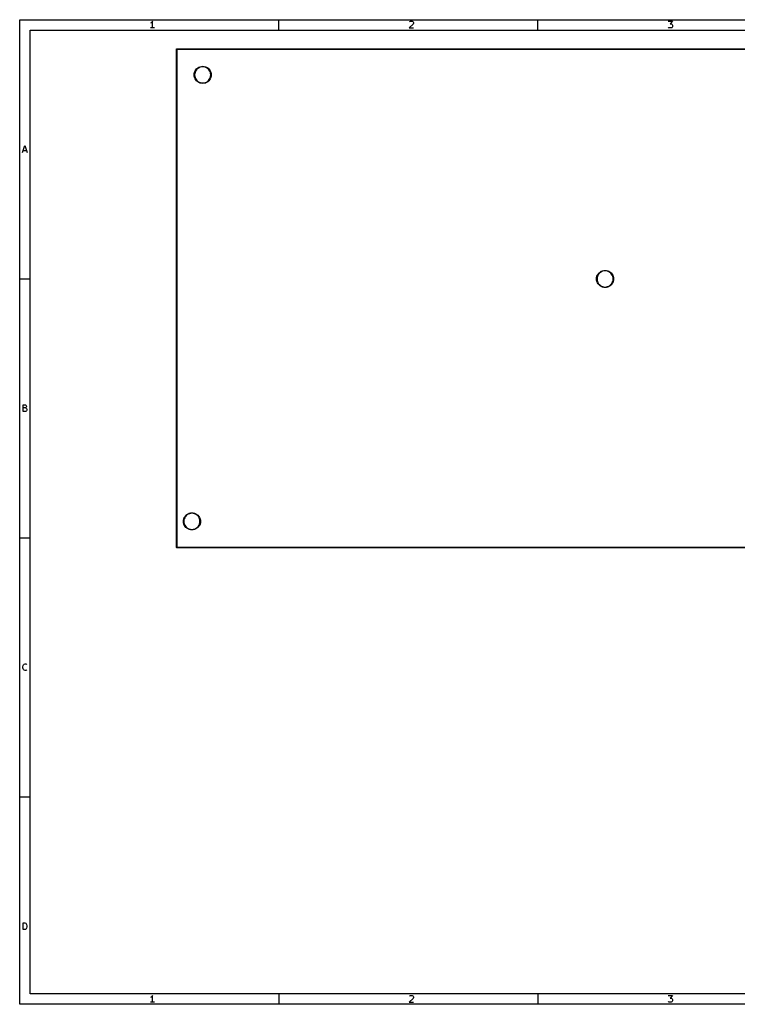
# Model space of a CAD drawing. Extents: x -30 to 247, y -88 to 102.
# Tile 1 of 2: x -30 to 108, y -88 to 102. Entities that reach past the tile are written whole.
import ezdxf

# ---------------------------------------------------------------- set-up
doc = ezdxf.new("R2010")
doc.units = 0
doc.layers.add('BLACK', color=7, linetype='CONTINUOUS')

msp = doc.modelspace()

# ---------------------------------------------------------------- linework, layer by layer
at = {"layer": 'BLACK', "linetype": 'CONTINUOUS'}
for p, q in [((-30.3, 101.84), (246.702, 101.84)), ((-30.3, -88.1672), (-30.3, 101.84)), ((-4.92857, 101.229), (-5.05238, 101.167)), ((-4.80476, 101.353), (-4.92857, 101.229)), ((-4.68095, 101.539), (-4.80476, 101.353)), ((-4.68095, 100.239), (-4.68095, 101.539)), ((19.7, 99.84), (19.7, 101.84)), ((45.6286, 100.981), (44.8857, 100.239)), ((44.9476, 101.415), (45.0095, 101.477)), ((45.0095, 101.477), (45.1333, 101.539)), ((45.1333, 101.539), (45.4429, 101.539)), ((45.4429, 101.539), (45.5667, 101.477)), ((45.5667, 101.477), (45.6286, 101.415)), ((45.6286, 101.415), (45.6905, 101.291)), ((45.6905, 101.167), (45.6286, 100.981)), ((45.6905, 101.291), (45.6905, 101.167)), ((69.7, 99.84), (69.7, 101.84)), ((94.8857, 101.539), (95.6905, 101.539)), ((95.6905, 101.539), (95.2571, 101.043)), ((95.2571, 101.043), (95.4429, 101.043)), ((95.4429, 101.043), (95.5667, 100.981)), ((95.5667, 100.981), (95.6286, 100.92)), ((95.6286, 100.92), (95.6905, 100.796)), ((95.6905, 100.796), (95.6905, 100.486)), ((-28.3, 99.84), (244.702, 99.84)), ((-28.3, -86.1672), (-28.3, 99.84)), ((-4.30952, 100.239), (-5.05238, 100.239)), ((44.8857, 100.239), (45.6905, 100.239)), ((94.9476, 100.3), (94.8857, 100.362)), ((95.0714, 100.239), (94.9476, 100.3)), ((95.4429, 100.239), (95.0714, 100.239)), ((95.5667, 100.3), (95.4429, 100.239)), ((95.6286, 100.362), (95.5667, 100.3)), ((95.6905, 100.486), (95.6286, 100.362)), ((-0.05, 96.16), (-0.03535, 96.1954)), ((-0.05, 0), (-0.05, 96.16)), ((-0.03535, 96.1954), (0, 96.21)), ((0, 96.21), (167.04, 96.21)), ((0.05, 96.11), (0.05, 0.05)), ((166.99, 96.11), (0.05, 96.11)), ((3.36987, 91.19), (3.39019, 91.4481)), ((3.39019, 91.4481), (3.45064, 91.6999)), ((3.45064, 91.6999), (3.54973, 91.9391)), ((3.48423, 91.4332), (3.46508, 91.19)), ((3.54119, 91.6705), (3.48423, 91.4332)), ((3.63456, 91.8959), (3.54119, 91.6705)), ((3.54973, 91.9391), (3.68502, 92.1599)), ((3.76204, 92.104), (3.63456, 91.8959)), ((3.68502, 92.1599), (3.85318, 92.3568)), ((3.92051, 92.2895), (3.76204, 92.104)), ((3.85318, 92.3568), (4.05008, 92.525)), ((4.10604, 92.448), (3.92051, 92.2895)), ((4.05008, 92.525), (4.27086, 92.6603)), ((4.31408, 92.5754), (4.10604, 92.448)), ((4.27086, 92.6603), (4.51008, 92.7594)), ((4.5395, 92.6688), (4.31408, 92.5754)), ((4.51008, 92.7594), (4.76186, 92.8198)), ((4.77676, 92.7258), (4.5395, 92.6688)), ((4.76186, 92.8198), (5.02, 92.8401)), ((5.02, 92.7449), (4.77676, 92.7258)), ((5.02, 92.8401), (5.27814, 92.8198)), ((5.26324, 92.7258), (5.02, 92.7449)), ((5.5005, 92.6688), (5.26324, 92.7258)), ((5.27814, 92.8198), (5.52992, 92.7594)), ((5.72592, 92.5754), (5.5005, 92.6688)), ((5.52992, 92.7594), (5.76914, 92.6603)), ((5.93396, 92.448), (5.72592, 92.5754)), ((5.76914, 92.6603), (5.98992, 92.525)), ((6.11949, 92.2895), (5.93396, 92.448)), ((5.98992, 92.525), (6.18681, 92.3568)), ((6.27795, 92.104), (6.11949, 92.2895)), ((6.18681, 92.3568), (6.35498, 92.1599)), ((6.40544, 91.8959), (6.27795, 92.104)), ((6.35498, 92.1599), (6.49027, 91.9391)), ((6.49881, 91.6705), (6.40544, 91.8959)), ((6.49027, 91.9391), (6.58936, 91.6999)), ((6.55577, 91.4332), (6.49881, 91.6705)), ((6.57492, 91.19), (6.55577, 91.4332)), ((6.58936, 91.6999), (6.64981, 91.4481)), ((6.64981, 91.4481), (6.67012, 91.19)), ((3.39019, 90.9319), (3.36987, 91.19)), ((3.45064, 90.6801), (3.39019, 90.9319)), ((3.54973, 90.4409), (3.45064, 90.6801)), ((3.46508, 91.19), (3.48423, 90.9468)), ((3.48423, 90.9468), (3.54119, 90.7095)), ((3.54119, 90.7095), (3.63456, 90.4841)), ((3.68502, 90.2201), (3.54973, 90.4409)), ((3.63456, 90.4841), (3.76204, 90.276)), ((3.85318, 90.0232), (3.68502, 90.2201)), ((3.76204, 90.276), (3.92051, 90.0905)), ((4.05008, 89.855), (3.85318, 90.0232)), ((3.92051, 90.0905), (4.10604, 89.932)), ((4.27086, 89.7197), (4.05008, 89.855)), ((4.10604, 89.932), (4.31408, 89.8046)), ((4.51008, 89.6206), (4.27086, 89.7197)), ((4.31408, 89.8046), (4.5395, 89.7112)), ((4.76186, 89.5602), (4.51008, 89.6206)), ((4.5395, 89.7112), (4.77676, 89.6542)), ((5.02, 89.5399), (4.76186, 89.5602)), ((4.77676, 89.6542), (5.02, 89.6351)), ((5.02, 89.6351), (5.26324, 89.6542)), ((5.27814, 89.5602), (5.02, 89.5399)), ((5.26324, 89.6542), (5.5005, 89.7112)), ((5.52992, 89.6206), (5.27814, 89.5602)), ((5.5005, 89.7112), (5.72592, 89.8046)), ((5.76914, 89.7197), (5.52992, 89.6206)), ((5.72592, 89.8046), (5.93396, 89.932)), ((5.98992, 89.855), (5.76914, 89.7197)), ((5.93396, 89.932), (6.11949, 90.0905)), ((6.18681, 90.0232), (5.98992, 89.855)), ((6.11949, 90.0905), (6.27795, 90.276)), ((6.35498, 90.2201), (6.18681, 90.0232)), ((6.27795, 90.276), (6.40544, 90.4841)), ((6.49027, 90.4409), (6.35498, 90.2201)), ((6.40544, 90.4841), (6.49881, 90.7095)), ((6.58936, 90.6801), (6.49027, 90.4409)), ((6.49881, 90.7095), (6.55577, 90.9468)), ((6.55577, 90.9468), (6.57492, 91.19)), ((6.64981, 90.9319), (6.58936, 90.6801)), ((6.67012, 91.19), (6.64981, 90.9319)), ((-29.7333, 76.2386), (-29.3, 77.5386)), ((-29.6095, 76.61), (-28.9905, 76.61)), ((-29.3, 77.5386), (-28.8667, 76.2386)), ((81.7102, 53.1449), (81.9309, 53.2802)), ((81.9309, 53.2802), (82.1701, 53.3792)), ((82.1995, 53.2887), (81.9741, 53.1953)), ((82.1701, 53.3792), (82.4219, 53.4397)), ((82.4368, 53.3457), (82.1995, 53.2887)), ((82.4219, 53.4397), (82.68, 53.46)), ((82.68, 53.3648), (82.4368, 53.3457)), ((82.68, 53.46), (82.9381, 53.4397)), ((82.9232, 53.3457), (82.68, 53.3648)), ((83.1605, 53.2887), (82.9232, 53.3457)), ((82.9381, 53.4397), (83.1899, 53.3792)), ((83.3859, 53.1953), (83.1605, 53.2887)), ((83.1899, 53.3792), (83.4291, 53.2802)), ((83.4291, 53.2802), (83.6498, 53.1449)), ((-30.3, 51.84), (-28.3, 51.84)), ((81.03, 51.81), (81.0503, 52.0681)), ((81.0503, 51.5519), (81.03, 51.81)), ((81.0503, 52.0681), (81.1108, 52.3199)), ((81.1108, 51.3001), (81.0503, 51.5519)), ((81.1108, 52.3199), (81.2098, 52.5591)), ((81.1443, 52.0532), (81.1252, 51.81)), ((81.1252, 51.81), (81.1443, 51.5668)), ((81.2013, 52.2905), (81.1443, 52.0532)), ((81.1443, 51.5668), (81.2013, 51.3295)), ((81.2947, 52.5159), (81.2013, 52.2905)), ((81.2013, 51.3295), (81.2947, 51.1041)), ((81.2098, 52.5591), (81.3451, 52.7798)), ((81.4221, 52.7239), (81.2947, 52.5159)), ((81.3451, 52.7798), (81.5133, 52.9767)), ((81.5806, 52.9094), (81.4221, 52.7239)), ((81.5133, 52.9767), (81.7102, 53.1449)), ((81.7661, 53.0679), (81.5806, 52.9094)), ((81.9741, 53.1953), (81.7661, 53.0679)), ((83.5939, 53.0679), (83.3859, 53.1953)), ((83.7794, 52.9094), (83.5939, 53.0679)), ((83.6498, 53.1449), (83.8467, 52.9767)), ((83.9379, 52.7239), (83.7794, 52.9094)), ((83.8467, 52.9767), (84.0149, 52.7798)), ((84.0653, 52.5159), (83.9379, 52.7239)), ((84.0149, 52.7798), (84.1502, 52.5591)), ((84.1587, 52.2905), (84.0653, 52.5159)), ((84.0653, 51.1041), (84.1587, 51.3295)), ((84.1502, 52.5591), (84.2492, 52.3199)), ((84.2157, 52.0532), (84.1587, 52.2905)), ((84.1587, 51.3295), (84.2157, 51.5668)), ((84.2348, 51.81), (84.2157, 52.0532)), ((84.2157, 51.5668), (84.2348, 51.81)), ((84.2492, 52.3199), (84.3097, 52.0681)), ((84.3097, 51.5519), (84.2492, 51.3001)), ((84.3097, 52.0681), (84.33, 51.81)), ((84.33, 51.81), (84.3097, 51.5519)), ((81.2098, 51.0609), (81.1108, 51.3001)), ((81.3451, 50.8402), (81.2098, 51.0609)), ((81.2947, 51.1041), (81.4221, 50.8961)), ((81.5133, 50.6433), (81.3451, 50.8402)), ((81.4221, 50.8961), (81.5806, 50.7106)), ((81.7102, 50.4751), (81.5133, 50.6433)), ((81.5806, 50.7106), (81.7661, 50.5521)), ((81.9309, 50.3398), (81.7102, 50.4751)), ((81.7661, 50.5521), (81.9741, 50.4247)), ((82.1701, 50.2408), (81.9309, 50.3398)), ((81.9741, 50.4247), (82.1995, 50.3313)), ((82.4219, 50.1803), (82.1701, 50.2408)), ((82.1995, 50.3313), (82.4368, 50.2743)), ((82.68, 50.16), (82.4219, 50.1803)), ((82.4368, 50.2743), (82.68, 50.2552)), ((82.68, 50.2552), (82.9232, 50.2743)), ((82.9381, 50.1803), (82.68, 50.16)), ((82.9232, 50.2743), (83.1605, 50.3313)), ((83.1899, 50.2408), (82.9381, 50.1803)), ((83.1605, 50.3313), (83.3859, 50.4247)), ((83.4291, 50.3398), (83.1899, 50.2408)), ((83.3859, 50.4247), (83.5939, 50.5521)), ((83.6498, 50.4751), (83.4291, 50.3398)), ((83.5939, 50.5521), (83.7794, 50.7106)), ((83.8467, 50.6433), (83.6498, 50.4751)), ((83.7794, 50.7106), (83.9379, 50.8961)), ((84.0149, 50.8402), (83.8467, 50.6433)), ((83.9379, 50.8961), (84.0653, 51.1041)), ((84.1502, 51.0609), (84.0149, 50.8402)), ((84.2492, 51.3001), (84.1502, 51.0609)), ((-29.6405, 26.2386), (-29.6405, 27.5386)), ((-29.6405, 27.5386), (-29.2071, 27.5386)), ((-29.2071, 26.9195), (-29.6405, 26.9195)), ((-29.2071, 27.5386), (-29.0833, 27.4767)), ((-29.0833, 26.9815), (-29.2071, 26.9195)), ((-29.2071, 26.9195), (-29.0214, 26.8576)), ((-29.0833, 27.4767), (-29.0214, 27.4148)), ((-29.0214, 27.0434), (-29.0833, 26.9815)), ((-29.0214, 27.4148), (-28.9595, 27.291)), ((-28.9595, 27.1672), (-29.0214, 27.0434)), ((-29.0214, 26.8576), (-28.9595, 26.7957)), ((-28.9595, 27.291), (-28.9595, 27.1672)), ((-28.9595, 26.7957), (-28.8976, 26.6719)), ((-28.8976, 26.6719), (-28.8976, 26.4862)), ((-29.1452, 26.2386), (-29.6405, 26.2386)), ((-29.0214, 26.3005), (-29.1452, 26.2386)), ((-28.9595, 26.3624), (-29.0214, 26.3005)), ((-28.8976, 26.4862), (-28.9595, 26.3624)), ((1.37076, 5.53992), (1.46985, 5.77914)), ((1.55468, 5.73592), (1.46131, 5.5105)), ((1.46985, 5.77914), (1.60514, 5.99992)), ((1.68217, 5.94396), (1.55468, 5.73592)), ((1.60514, 5.99992), (1.77331, 6.19681)), ((1.84063, 6.12949), (1.68217, 5.94396)), ((1.77331, 6.19681), (1.9702, 6.36498)), ((2.02617, 6.28795), (1.84063, 6.12949)), ((1.9702, 6.36498), (2.19098, 6.50027)), ((2.23421, 6.41544), (2.02617, 6.28795)), ((2.19098, 6.50027), (2.43021, 6.59936)), ((2.45963, 6.50881), (2.23421, 6.41544)), ((2.43021, 6.59936), (2.68199, 6.65981)), ((2.69688, 6.56577), (2.45963, 6.50881)), ((2.68199, 6.65981), (2.94012, 6.68012)), ((2.94012, 6.58492), (2.69688, 6.56577)), ((2.94012, 6.68012), (3.19826, 6.65981)), ((3.18337, 6.56577), (2.94012, 6.58492)), ((3.42062, 6.50881), (3.18337, 6.56577)), ((3.19826, 6.65981), (3.45004, 6.59936)), ((3.64604, 6.41544), (3.42062, 6.50881)), ((3.45004, 6.59936), (3.68926, 6.50027)), ((3.85408, 6.28795), (3.64604, 6.41544)), ((3.68926, 6.50027), (3.91004, 6.36498)), ((4.03962, 6.12949), (3.85408, 6.28795)), ((3.91004, 6.36498), (4.10694, 6.19681)), ((4.19808, 5.94396), (4.03962, 6.12949)), ((4.10694, 6.19681), (4.2751, 5.99992)), ((4.32557, 5.73592), (4.19808, 5.94396)), ((4.2751, 5.99992), (4.4104, 5.77914)), ((4.41894, 5.5105), (4.32557, 5.73592)), ((4.4104, 5.77914), (4.50949, 5.53992)), ((1.29, 5.03), (1.31031, 5.28814)), ((1.31031, 4.77186), (1.29, 5.03)), ((1.31031, 5.28814), (1.37076, 5.53992)), ((1.37076, 4.52008), (1.31031, 4.77186)), ((1.46985, 4.28086), (1.37076, 4.52008)), ((1.40435, 5.27324), (1.38521, 5.03)), ((1.38521, 5.03), (1.40435, 4.78676)), ((1.46131, 5.5105), (1.40435, 5.27324)), ((1.40435, 4.78676), (1.46131, 4.5495)), ((1.46131, 4.5495), (1.55468, 4.32408)), ((1.60514, 4.06008), (1.46985, 4.28086)), ((1.55468, 4.32408), (1.68217, 4.11604)), ((1.77331, 3.86318), (1.60514, 4.06008)), ((1.68217, 4.11604), (1.84063, 3.93051)), ((1.9702, 3.69502), (1.77331, 3.86318)), ((1.84063, 3.93051), (2.02617, 3.77204)), ((3.85408, 3.77204), (4.03962, 3.93051)), ((4.10694, 3.86318), (3.91004, 3.69502)), ((4.03962, 3.93051), (4.19808, 4.11604)), ((4.2751, 4.06008), (4.10694, 3.86318)), ((4.19808, 4.11604), (4.32557, 4.32408)), ((4.4104, 4.28086), (4.2751, 4.06008)), ((4.32557, 4.32408), (4.41894, 4.5495)), ((4.50949, 4.52008), (4.4104, 4.28086)), ((4.4759, 5.27324), (4.41894, 5.5105)), ((4.41894, 4.5495), (4.4759, 4.78676)), ((4.49504, 5.03), (4.4759, 5.27324)), ((4.4759, 4.78676), (4.49504, 5.03)), ((4.50949, 5.53992), (4.56993, 5.28814)), ((4.56993, 4.77186), (4.50949, 4.52008)), ((4.56993, 5.28814), (4.59025, 5.03)), ((4.59025, 5.03), (4.56993, 4.77186)), ((2.19098, 3.55973), (1.9702, 3.69502)), ((2.02617, 3.77204), (2.23421, 3.64456)), ((2.43021, 3.46064), (2.19098, 3.55973)), ((2.23421, 3.64456), (2.45963, 3.55118)), ((2.68199, 3.40019), (2.43021, 3.46064)), ((2.45963, 3.55118), (2.69688, 3.49423)), ((2.94012, 3.37987), (2.68199, 3.40019)), ((2.69688, 3.49423), (2.94012, 3.47508)), ((2.94012, 3.47508), (3.18337, 3.49423)), ((3.19826, 3.40019), (2.94012, 3.37987)), ((3.18337, 3.49423), (3.42062, 3.55118)), ((3.45004, 3.46064), (3.19826, 3.40019)), ((3.42062, 3.55118), (3.64604, 3.64456)), ((3.68926, 3.55973), (3.45004, 3.46064)), ((3.64604, 3.64456), (3.85408, 3.77204)), ((3.91004, 3.69502), (3.68926, 3.55973)), ((-30.3, 1.84), (-28.3, 1.84)), ((-0.03535, -0.03535), (-0.05, 0)), ((0.05, 0.05), (166.99, 0.05)), ((0, -0.05), (-0.03535, -0.03535)), ((167.04, -0.05), (0, -0.05)), ((-29.7024, -23.0185), (-29.6405, -22.7709)), ((-29.6405, -22.7709), (-29.5786, -22.6471)), ((-29.5786, -22.6471), (-29.4548, -22.5233)), ((-29.4548, -22.5233), (-29.269, -22.4614)), ((-29.269, -22.4614), (-29.1452, -22.4614)), ((-29.1452, -22.4614), (-28.9595, -22.5233)), ((-28.9595, -22.5233), (-28.8976, -22.5852)), ((-29.7024, -23.2043), (-29.7024, -23.0185)), ((-29.6405, -23.4519), (-29.7024, -23.2043)), ((-29.5786, -23.5757), (-29.6405, -23.4519)), ((-29.4548, -23.6995), (-29.5786, -23.5757)), ((-29.269, -23.7614), (-29.4548, -23.6995)), ((-29.1452, -23.7614), (-29.269, -23.7614)), ((-28.9595, -23.6995), (-29.1452, -23.7614)), ((-28.8976, -23.6376), (-28.9595, -23.6995)), ((-30.3, -48.16), (-28.3, -48.16)), ((-29.6405, -73.7614), (-29.6405, -72.4614)), ((-29.6405, -72.4614), (-29.331, -72.4614)), ((-29.331, -73.7614), (-29.6405, -73.7614)), ((-29.331, -72.4614), (-29.1452, -72.5233)), ((-29.1452, -73.6995), (-29.331, -73.7614)), ((-29.1452, -72.5233), (-29.0214, -72.6471)), ((-29.0214, -73.5757), (-29.1452, -73.6995)), ((-29.0214, -72.6471), (-28.9595, -72.7709)), ((-28.9595, -73.4519), (-29.0214, -73.5757)), ((-28.9595, -72.7709), (-28.8976, -73.0185)), ((-28.8976, -73.2043), (-28.9595, -73.4519)), ((-28.8976, -73.0185), (-28.8976, -73.2043)), ((244.702, -86.1672), (-28.3, -86.1672)), ((-4.92857, -86.7781), (-5.05238, -86.84)), ((-4.80476, -86.6543), (-4.92857, -86.7781)), ((-4.68095, -86.4686), (-4.80476, -86.6543)), ((-4.68095, -87.7686), (-4.68095, -86.4686)), ((19.7, -86.1672), (19.7, -88.1672)), ((45.6286, -87.0257), (44.8857, -87.7686)), ((44.9476, -86.5924), (45.0095, -86.5305)), ((45.0095, -86.5305), (45.1333, -86.4686)), ((45.1333, -86.4686), (45.4429, -86.4686)), ((45.4429, -86.4686), (45.5667, -86.5305)), ((45.5667, -86.5305), (45.6286, -86.5924)), ((45.6286, -86.5924), (45.6905, -86.7162)), ((45.6905, -86.84), (45.6286, -87.0257)), ((45.6905, -86.7162), (45.6905, -86.84)), ((69.7, -86.1672), (69.7, -88.1672)), ((94.8857, -86.4686), (95.6905, -86.4686)), ((95.6905, -86.4686), (95.2571, -86.9638)), ((95.2571, -86.9638), (95.4429, -86.9638)), ((95.4429, -86.9638), (95.5667, -87.0257)), ((95.5667, -87.0257), (95.6286, -87.0877)), ((95.6286, -87.0877), (95.6905, -87.2115)), ((95.6905, -87.2115), (95.6905, -87.521)), ((246.702, -88.1672), (-30.3, -88.1672)), ((-4.30952, -87.7686), (-5.05238, -87.7686)), ((44.8857, -87.7686), (45.6905, -87.7686)), ((94.9476, -87.7067), (94.8857, -87.6448)), ((95.0714, -87.7686), (94.9476, -87.7067)), ((95.4429, -87.7686), (95.0714, -87.7686)), ((95.5667, -87.7067), (95.4429, -87.7686)), ((95.6286, -87.6448), (95.5667, -87.7067)), ((95.6905, -87.521), (95.6286, -87.6448))]:
    msp.add_line(p, q, dxfattribs=at)

doc.saveas('drawing.dxf')
